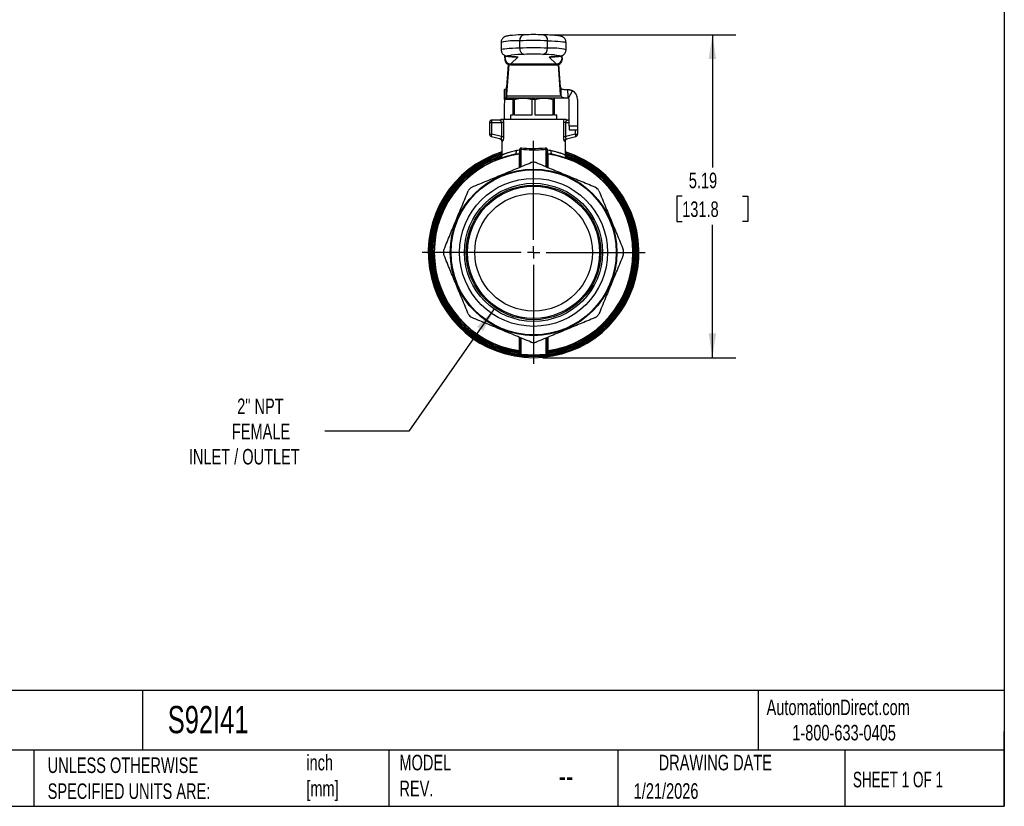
# Model space of a CAD drawing. Header units: inches. Extents: x 0.7 to 32.2, y 0.7 to 24.8.
# Tile 7 of 11: x 16.4 to 32.2, y 0.7 to 13.4. Entities that reach past the tile are written whole.
import ezdxf

# ---------------------------------------------------------------- set-up
doc = ezdxf.new("R2010")
doc.units = ezdxf.units.IN
doc.header["$LTSCALE"] = 3
doc.header["$MEASUREMENT"] = 0
doc.linetypes.add('SLD-Center', pattern=[0.75, 0.6, -0.05, 0.05, -0.05])
doc.linetypes.add('SLD-Solid', pattern=[0])
doc.layers.add('CENTER', color=40, linetype='SLD-Center')
doc.layers.add('DIMENSIONS', color=140, linetype='SLD-Solid', lineweight=25)
doc.layers.add('TEXT', color=140, linetype='SLD-Solid', lineweight=25)
doc.styles.add('SLDTEXTSTYLE0', font='TXT', dxfattribs={"width": 0.7})
doc.styles.add('SLDTEXTSTYLE1', font='TXT', dxfattribs={"width": 0.65})
doc.dimstyles.new('SLDDIMSTYLE0', dxfattribs={"dimtxt": 0.254883, "dimasz": 0.39, "dimexe": 0, "dimexo": 0.0625, "dimgap": 0.063721, "dimtad": 0, "dimtih": 1, "dimtoh": 1, "dimrnd": 1e-09, "dimzin": 12, "dimdsep": 46, "dimtxsty": 'SLDTEXTSTYLE0', "dimsah": 1, "dimcen": 0.09, "dimadec": 0, "dimazin": 3, "dimtfac": 1, "dimtofl": 0, "dimtmove": 0, "dimatfit": 3, "dimfxl": 0, "dimfrac": 2, "dimtolj": 1, "dimtzin": 12, "dimarcsym": 0})
doc.dimstyles.new('SLDDIMSTYLE2', dxfattribs={"dimtxt": 0.254883, "dimasz": 0.39, "dimexe": 0, "dimexo": 0.0625, "dimgap": 0.063721, "dimtad": 0, "dimtih": 1, "dimtoh": 1, "dimrnd": 1e-09, "dimzin": 12, "dimdsep": 46, "dimtxsty": 'SLDTEXTSTYLE0', "dimsah": 1, "dimcen": 0, "dimadec": 0, "dimazin": 3, "dimtfac": 1, "dimtofl": 0, "dimtmove": 0, "dimatfit": 3, "dimfxl": 0, "dimfrac": 2, "dimtolj": 1, "dimtzin": 12, "dimarcsym": 0})

# ---------------------------------------------------------------- blocks, each defined once
blk = doc.blocks.new('_D_5')
at = {"layer": 'DIMENSIONS'}
for p, q in [((24.049, 8.742), (22.679, 6.778)), ((22.679, 6.778), (21.33, 6.778))]:
    blk.add_line(p, q, dxfattribs=at)
blk.add_solid([(24.049, 8.742), (23.777, 8.457), (23.875, 8.388)], dxfattribs=at)
at = {"layer": 'DIMENSIONS', "char_height": 0.25, "attachment_point": 1, "style": 'SLDTEXTSTYLE0'}
for s, insert in [('2" NPT', (19.92, 7.303)), ('FEMALE', (19.835, 6.898)), ('INLET / OUTLET', (19.143, 6.493))]:
    blk.add_mtext(s, dxfattribs=dict(at, insert=insert))
blk = doc.blocks.new('_D_6')
at = {"layer": 'DIMENSIONS'}
for p, q in [((24.985, 13.149), (27.933, 13.149)), ((27.558, 13.149), (27.558, 11.016)), ((27.073, 10.554), (26.988, 10.554)), ((26.988, 10.554), (26.988, 10.149)), ((28.043, 10.554), (28.128, 10.554)), ((28.128, 10.554), (28.128, 10.149)), ((26.988, 10.149), (27.073, 10.149)), ((28.128, 10.149), (28.043, 10.149)), ((27.558, 7.959), (27.558, 10.092)), ((24.834, 7.959), (27.933, 7.959))]:
    blk.add_line(p, q, dxfattribs=at)
for points in [[(27.558, 13.149), (27.498, 12.759), (27.618, 12.759)], [(27.558, 7.959), (27.618, 8.349), (27.498, 8.349)]]:
    blk.add_solid(points, dxfattribs=at)
at = {"layer": 'DIMENSIONS', "char_height": 0.25, "attachment_point": 1, "style": 'SLDTEXTSTYLE0'}
for s, insert in [('5.19', (27.179, 10.933)), ('131.8', (27.073, 10.471))]:
    blk.add_mtext(s, dxfattribs=dict(at, insert=insert))
blk = doc.blocks.new('SW_CENTERMARKSYMBOL_0')
at = {"layer": 'CENTER', "color": 0}
for p, q in [((0, 0.2), (0, 1.793)), ((-0.2, 0), (-1.793, 0)), ((0, 0), (-0.1, 0)), ((0, 0), (0, 0.1)), ((0, 0), (0, -0.1)), ((0, 0), (0.1, 0)), ((0.2, 0), (1.793, 0)), ((0, -0.2), (0, -1.793))]:
    blk.add_line(p, q, dxfattribs=at)

msp = doc.modelspace()

# ---------------------------------------------------------------- linework, layer by layer
for p, q in [((24.162, 13.026), (24.162, 12.908)), ((24.461, 12.935), (24.461, 13.053)), ((24.907, 12.935), (24.907, 13.053)), ((25.206, 12.908), (25.206, 13.026)), ((24.222, 12.78), (24.222, 12.816)), ((24.222, 12.816), (24.222, 12.745)), ((24.251, 12.807), (24.222, 12.78)), ((24.278, 12.672), (24.251, 12.309)), ((24.286, 12.669), (24.251, 12.19)), ((24.321, 12.681), (24.433, 12.788)), ((24.321, 12.681), (25.047, 12.681)), ((24.321, 12.664), (25.047, 12.664)), ((24.935, 12.788), (25.047, 12.681)), ((24.968, 12.792), (24.963, 12.792)), ((25.117, 12.19), (25.082, 12.669)), ((25.117, 12.309), (25.09, 12.673)), ((25.146, 12.78), (25.117, 12.807)), ((25.146, 12.78), (25.146, 12.816)), ((24.218, 12.268), (24.218, 12.131)), ((24.247, 12.268), (24.218, 12.268)), ((24.247, 12.131), (24.247, 12.268)), ((24.251, 12.309), (24.25, 12.287)), ((24.25, 12.287), (24.25, 12.168)), ((24.251, 12.19), (24.25, 12.168)), ((24.251, 12.19), (24.251, 12.309)), ((25.117, 12.19), (25.117, 12.309)), ((25.125, 12.168), (25.125, 12.287)), ((25.235, 12.208), (25.235, 12.268)), ((25.235, 12.208), (25.235, 12.131)), ((25.245, 12.128), (25.309, 12.25)), ((24.215, 12.111), (24.212, 11.993)), ((24.349, 12.111), (24.215, 12.111)), ((24.247, 12.131), (24.218, 12.131)), ((25.235, 12.131), (24.247, 12.131)), ((24.25, 12.168), (25.125, 12.168)), ((24.349, 12.109), (24.349, 11.855)), ((24.376, 12.109), (24.349, 12.109)), ((24.376, 11.855), (24.376, 12.109)), ((24.658, 12.109), (24.658, 11.855)), ((24.711, 12.109), (24.658, 12.109)), ((24.711, 11.855), (24.711, 12.109)), ((24.992, 12.109), (24.992, 11.855)), ((25.019, 12.109), (24.992, 12.109)), ((25.019, 11.855), (25.019, 12.109)), ((25.235, 12.131), (25.235, 12.131)), ((25.255, 11.678), (25.255, 12.111)), ((25.393, 11.678), (25.393, 12.111)), ((24.212, 11.993), (24.212, 11.788)), ((23.975, 11.739), (24.015, 11.739)), ((23.975, 11.739), (23.975, 11.553)), ((24.015, 11.739), (24.015, 11.778)), ((24.145, 11.778), (24.015, 11.778)), ((24.015, 11.553), (24.015, 11.739)), ((24.015, 11.739), (24.168, 11.739)), ((24.17, 11.788), (24.159, 11.788)), ((24.168, 11.739), (24.168, 11.512)), ((25.169, 11.788), (24.199, 11.788)), ((24.205, 11.512), (24.205, 11.739)), ((24.312, 11.855), (24.312, 11.788)), ((24.349, 11.855), (24.312, 11.855)), ((24.658, 11.855), (24.376, 11.855)), ((24.992, 11.855), (24.711, 11.855)), ((25.056, 11.855), (25.019, 11.855)), ((25.056, 11.788), (25.056, 11.855)), ((25.164, 11.739), (25.164, 11.512)), ((25.209, 11.788), (25.198, 11.788)), ((25.2, 11.512), (25.2, 11.739)), ((25.2, 11.739), (25.255, 11.739)), ((25.255, 11.778), (25.223, 11.778)), ((25.393, 11.678), (25.255, 11.678)), ((25.255, 11.678), (25.255, 11.619)), ((25.255, 11.619), (25.393, 11.619)), ((25.353, 11.619), (25.353, 11.553)), ((25.393, 11.619), (25.393, 11.678)), ((25.393, 11.553), (25.393, 11.619)), ((23.975, 11.553), (24.015, 11.553)), ((24.005, 11.515), (24.015, 11.553)), ((24.005, 11.515), (24.155, 11.474)), ((24.168, 11.512), (24.015, 11.553)), ((24.172, 11.439), (24.172, 11.212)), ((25.196, 11.212), (25.196, 11.439)), ((25.353, 11.553), (25.2, 11.512)), ((25.213, 11.474), (25.364, 11.515)), ((25.353, 11.553), (25.364, 11.515)), ((25.353, 11.553), (25.393, 11.553)), ((24.468, 11.29), (24.468, 11.022)), ((24.485, 11.029), (24.485, 11.309)), ((24.883, 11.309), (24.883, 11.029)), ((24.901, 11.022), (24.901, 11.29)), ((24.45, 11.232), (24.451, 11.015)), ((24.917, 11.015), (24.918, 11.232)), ((24.451, 8.289), (24.45, 8.073)), ((24.468, 8.283), (24.468, 8.03)), ((24.485, 8.013), (24.485, 8.275)), ((24.883, 8.275), (24.883, 8.013)), ((24.901, 8.03), (24.901, 8.283)), ((24.918, 8.073), (24.917, 8.289)), ((24.45, 8.048), (24.45, 8.044)), ((24.885, 8.011), (24.888, 8.012)), ((24.918, 8.044), (24.918, 8.048))]:
    msp.add_line(p, q)
at = {"flags": 128}
for points in [[(24.907, 13.053), (24.97, 13.05), (25.025, 13.047), (25.074, 13.045), (25.115, 13.042), (25.149, 13.038), (25.176, 13.035), (25.194, 13.032), (25.204, 13.029), (25.206, 13.026)], [(24.461, 12.935), (24.399, 12.932), (24.343, 12.929), (24.294, 12.927), (24.253, 12.924), (24.219, 12.92), (24.193, 12.917), (24.175, 12.914), (24.165, 12.911), (24.162, 12.908)], [(24.405, 12.792), (24.364, 12.794), (24.329, 12.797), (24.301, 12.8), (24.28, 12.803), (24.267, 12.806), (24.261, 12.809), (24.263, 12.812), (24.272, 12.815), (24.288, 12.818), (24.312, 12.821), (24.326, 12.822)], [(25.013, 12.825), (25.025, 12.824), (25.056, 12.821), (25.08, 12.818), (25.096, 12.815), (25.105, 12.812), (25.107, 12.809), (25.101, 12.806), (25.088, 12.803), (25.067, 12.8), (25.039, 12.797), (25.004, 12.794), (24.963, 12.792)], [(24.222, 12.78), (24.222, 12.779), (24.222, 12.777), (24.222, 12.774), (24.222, 12.77), (24.222, 12.765), (24.222, 12.759), (24.222, 12.752), (24.222, 12.745)], [(24.321, 12.681), (24.321, 12.681), (24.321, 12.68), (24.321, 12.679), (24.321, 12.677), (24.321, 12.674), (24.321, 12.671), (24.321, 12.668), (24.321, 12.664)], [(24.398, 12.795), (24.414, 12.79), (24.433, 12.788)], [(24.935, 12.788), (24.954, 12.79), (24.955, 12.79)], [(25.047, 12.681), (25.047, 12.681), (25.047, 12.68), (25.047, 12.679), (25.047, 12.677), (25.047, 12.674), (25.047, 12.671), (25.047, 12.668), (25.047, 12.664)], [(25.146, 12.78), (25.146, 12.779), (25.146, 12.777), (25.146, 12.774), (25.146, 12.77), (25.146, 12.765), (25.146, 12.759), (25.146, 12.752), (25.146, 12.745)]]:
    msp.add_lwpolyline(points, dxfattribs=at)
for radius in [1.339, 1.327, 1.189, 1.11, 1.082, 1.062, 0.945]:
    msp.add_circle((24.684, 9.652), radius)
for centre, radius, start, end in [((24.688, 8.459), 4.693, 91.8984, 94.1893), ((24.545, 13.065), 0.0851, 98.295, 187.9668), ((24.684, 8.334), 4.817, 88.2008, 91.7991), ((24.823, 13.065), 0.0851, 352.0347, 81.7074), ((24.422, 11.792), 1.262, 88.2484, 101.8848), ((24.684, 6.049), 7.007, 88.174, 91.8258), ((24.66, 8.724), 4.112, 91.7763, 94.6624), ((24.552, 12.924), 0.0917, 173.114, 258.0235), ((24.684, 5.931), 7.007, 88.174, 91.8258), ((24.684, 8.019), 4.817, 88.2008, 91.7991), ((24.816, 12.924), 0.0917, 281.9737, 6.8848), ((24.672, 7.96), 4.877, 85.9878, 88.0765), ((24.946, 11.674), 1.262, 78.1163, 91.7507), ((24.411, 12.726), 0.0662, 69.9728, 94.5807), ((24.957, 12.726), 0.0662, 85.4265, 110.0151), ((25.055, 12.755), 0.0909, 264.852, 353.6511), ((25.163, 12.313), 0.0459, 185.1215, 215.153), ((25.163, 12.194), 0.0459, 185.1215, 215.153), ((25.235, 12.111), 0.157, 0, 61.9898), ((25.235, 12.111), 0.0197, 0, 61.9898), ((24.015, 11.739), 0.0394, 90, 180), ((24.133, 11.818), 0.0394, 270, 311.4096), ((25.235, 11.818), 0.0394, 228.5904, 270), ((24.015, 11.553), 0.0394, 180, 255), ((25.353, 11.553), 0.0394, 285, 0), ((24.684, 9.652), 1.693, 107.5973, 270), ((24.684, 9.652), 1.676, 107.785, 270), ((24.684, 9.652), 1.671, 107.8376, 270), ((24.684, 9.652), 1.693, 270, 72.4027), ((24.684, 9.652), 1.676, 270, 72.215), ((24.684, 9.652), 1.671, 270, 72.1624), ((24.684, 9.652), 1.654, 108.0305, 263.0801), ((24.684, 9.652), 1.636, 108.2756, 261.8297), ((24.684, 9.652), 1.622, 108.6207, 261.6958), ((24.684, 9.652), 1.604, 100.6931, 261.6364), ((24.684, 9.652), 1.596, 98.4187, 261.5813), ((24.684, 9.652), 1.447, 89.2085, 90.7915), ((24.684, 9.652), 1.654, 276.9199, 71.9695), ((24.684, 9.652), 1.604, 278.3636, 79.3069), ((24.684, 9.652), 1.636, 278.1703, 71.7282), ((24.684, 9.652), 1.596, 278.4187, 81.5813), ((24.684, 9.652), 1.622, 278.3042, 71.3952), ((24.684, 9.652), 1.447, 134.2085, 135.7915), ((24.684, 9.652), 1.447, 44.2085, 45.7915), ((24.684, 9.652), 1.447, 179.2085, 180.7915), ((24.684, 9.652), 1.447, 359.2085, 0.7915), ((24.684, 9.652), 1.447, 224.2085, 225.7915), ((24.684, 9.652), 1.447, 314.2085, 315.7915), ((24.684, 9.652), 1.447, 269.2085, 270.7915), ((24.486, 8.032), 0.0181, 183.7726, 267.532), ((24.487, 8.03), 0.0197, 180, 263.0801), ((24.883, 8.032), 0.0181, 272.468, 356.2274), ((24.881, 8.03), 0.0197, 276.9199, 0)]:
    msp.add_arc(centre, radius, start, end)
for centre, major_axis, ratio, start_param, end_param in [((24.321, 12.78), (0.0985, -0.0001), 0.998713, 3.142118, 4.712914), ((24.321, 12.745), (0.0985, 0), 0.817064, 3.14166, 4.712456), ((25.047, 12.78), (0.0985, -0.0001), 0.998713, 4.712914, 6.28371)]:
    msp.add_ellipse(centre, major_axis=major_axis, ratio=ratio, start_param=start_param, end_param=end_param)
for points, knots in [([(24.34, 13.139), (24.335, 13.138), (24.318, 13.137), (24.294, 13.135), (24.269, 13.131), (24.251, 13.128), (24.237, 13.124), (24.225, 13.12), (24.212, 13.113), (24.199, 13.104), (24.184, 13.09), (24.172, 13.071), (24.164, 13.05), (24.163, 13.034), (24.163, 13.027)], [0, 0, 0, 0, 0.0701478, 0.2421805, 0.4215268, 0.5692994, 0.6536916, 0.7080501, 0.7570222, 0.8040469, 0.8514445, 0.900854, 0.9517998, 1, 1, 1, 1]), ([(25.205, 13.027), (25.205, 13.034), (25.204, 13.049), (25.197, 13.069), (25.186, 13.087), (25.173, 13.101), (25.16, 13.111), (25.148, 13.117), (25.137, 13.122), (25.127, 13.125), (25.114, 13.129), (25.097, 13.132), (25.073, 13.135), (25.042, 13.138), (25.005, 13.141), (24.962, 13.143), (24.914, 13.146), (24.872, 13.147), (24.846, 13.148), (24.839, 13.149)], [0, 0, 0, 0, 0.027111, 0.056744, 0.084086, 0.109936, 0.135091, 0.161105, 0.190053, 0.225703, 0.27429, 0.350241, 0.456317, 0.55587, 0.661325, 0.76289, 0.862778, 0.961824, 1, 1, 1, 1]), ([(24.163, 12.909), (24.163, 12.908), (24.162, 12.899), (24.165, 12.882), (24.173, 12.861), (24.185, 12.844), (24.198, 12.831), (24.211, 12.822), (24.222, 12.816), (24.233, 12.812), (24.244, 12.808), (24.258, 12.805), (24.276, 12.802), (24.301, 12.799), (24.333, 12.796), (24.366, 12.794), (24.39, 12.792), (24.4, 12.792)], [0, 0, 0, 0, 0.002792, 0.045917, 0.084894, 0.121068, 0.155427, 0.189182, 0.224562, 0.264742, 0.315253, 0.385679, 0.500677, 0.640237, 0.772575, 0.91254, 1, 1, 1, 1]), ([(24.968, 12.792), (24.976, 12.792), (24.998, 12.794), (25.029, 12.796), (25.062, 12.799), (25.091, 12.802), (25.111, 12.805), (25.128, 12.809), (25.14, 12.814), (25.153, 12.819), (25.166, 12.828), (25.181, 12.841), (25.194, 12.858), (25.202, 12.88), (25.206, 12.897), (25.205, 12.907), (25.205, 12.908)], [0, 0, 0, 0, 0.069098, 0.203251, 0.338892, 0.478515, 0.629278, 0.706595, 0.757311, 0.796915, 0.834404, 0.871888, 0.910828, 0.951144, 0.99219, 1, 1, 1, 1]), ([(24.4, 12.792), (24.402, 12.792), (24.408, 12.791), (24.414, 12.791), (24.414, 12.791), (24.414, 12.791)], [0, 0, 0, 0, 0.341734, 0.787231, 1, 1, 1, 1]), ([(24.954, 12.791), (24.955, 12.791), (24.955, 12.791), (24.96, 12.791), (24.966, 12.792), (24.968, 12.792)], [0, 0, 0, 0, 0.269804, 0.674659, 1, 1, 1, 1]), ([(24.215, 12.111), (24.215, 12.121), (24.215, 12.131), (24.216, 12.162), (24.216, 12.181), (24.217, 12.215), (24.217, 12.23), (24.217, 12.25), (24.218, 12.257), (24.218, 12.266), (24.218, 12.268), (24.218, 12.268)], [0, 0, 0, 0, 0.0780023, 0.0780023, 0.2342995, 0.2342995, 0.3905886, 0.3905886, 0.510228, 0.510228, 0.6298669, 0.6298669, 0.6298669, 0.6298669]), ([(24.247, 12.268), (24.247, 12.268), (24.248, 12.27), (24.249, 12.276), (24.249, 12.281), (24.25, 12.287)], [0, 0, 0, 0, 0.0918336, 0.0918336, 0.1836671, 0.1836671, 0.1836671, 0.1836671]), ([(25.125, 12.287), (25.13, 12.282), (25.137, 12.278), (25.153, 12.273), (25.162, 12.272), (25.182, 12.27), (25.192, 12.269), (25.213, 12.269), (25.224, 12.269), (25.235, 12.268)], [0, 0, 0, 0, 0.25, 0.25, 0.5, 0.5, 0.75, 0.75, 1, 1, 1, 1]), ([(25.235, 12.268), (25.238, 12.268), (25.243, 12.268), (25.251, 12.268), (25.258, 12.267), (25.266, 12.266), (25.273, 12.264), (25.281, 12.262), (25.288, 12.259), (25.295, 12.257), (25.302, 12.254), (25.307, 12.251), (25.309, 12.25)], [0, 0, 0, 0, 0.09923, 0.198585, 0.298084, 0.397741, 0.497576, 0.597605, 0.697846, 0.798314, 0.899026, 1, 1, 1, 1]), ([(24.218, 12.131), (24.218, 12.131), (24.218, 12.13), (24.217, 12.128), (24.217, 12.127), (24.216, 12.123), (24.216, 12.121), (24.216, 12.116), (24.215, 12.114), (24.215, 12.111)], [0, 0, 0, 0, 0.01979334, 0.01979334, 0.03957646, 0.03957646, 0.05935957, 0.05935957, 0.07929409, 0.07929409, 0.07929409, 0.07929409]), ([(24.25, 12.168), (24.249, 12.156), (24.249, 12.146), (24.248, 12.134), (24.247, 12.131), (24.247, 12.131)], [0, 0, 0, 0, 0.1835574, 0.1835574, 0.3671149, 0.3671149, 0.3671149, 0.3671149]), ([(24.349, 12.131), (24.349, 12.131), (24.349, 12.129), (24.349, 12.122), (24.349, 12.116), (24.349, 12.109)], [0, 0, 0, 0, 0.5, 0.5, 1, 1, 1, 1]), ([(24.376, 12.109), (24.401, 12.116), (24.425, 12.122), (24.471, 12.129), (24.494, 12.131), (24.517, 12.131)], [0, 0, 0, 0, 0.5, 0.5, 1, 1, 1, 1]), ([(24.517, 12.131), (24.54, 12.131), (24.562, 12.129), (24.608, 12.122), (24.632, 12.116), (24.658, 12.109)], [0, 0, 0, 0, 0.5, 0.5, 1, 1, 1, 1]), ([(24.711, 12.109), (24.736, 12.116), (24.76, 12.122), (24.806, 12.129), (24.829, 12.131), (24.851, 12.131)], [0, 0, 0, 0, 0.5, 0.5, 1, 1, 1, 1]), ([(24.851, 12.131), (24.874, 12.131), (24.897, 12.129), (24.943, 12.122), (24.967, 12.116), (24.992, 12.109)], [0, 0, 0, 0, 0.5, 0.5, 1, 1, 1, 1]), ([(25.019, 12.109), (25.019, 12.116), (25.019, 12.122), (25.019, 12.129), (25.019, 12.131), (25.019, 12.131)], [0, 0, 0, 0, 0.5, 0.5, 1, 1, 1, 1]), ([(25.235, 12.131), (25.221, 12.131), (25.207, 12.131), (25.183, 12.133), (25.172, 12.134), (25.154, 12.14), (25.147, 12.144), (25.134, 12.154), (25.129, 12.16), (25.125, 12.168)], [0, 0, 0, 0, 0.25, 0.25, 0.5, 0.5, 0.75, 0.75, 1, 1, 1, 1]), ([(25.245, 12.128), (25.244, 12.129), (25.243, 12.129), (25.242, 12.13), (25.24, 12.13), (25.238, 12.13), (25.237, 12.131), (25.236, 12.131), (25.235, 12.131)], [0, 0, 0, 0, 0.14612, 0.295814, 0.452974, 0.620973, 0.802582, 1, 1, 1, 1]), ([(24.168, 11.739), (24.168, 11.74), (24.168, 11.742), (24.167, 11.745), (24.167, 11.748), (24.166, 11.751), (24.165, 11.755), (24.163, 11.761), (24.16, 11.766), (24.156, 11.772), (24.153, 11.775), (24.149, 11.777), (24.147, 11.778), (24.146, 11.778), (24.145, 11.778)], [0, 0, 0, 0, 0.0452833, 0.0914837, 0.1387484, 0.1872148, 0.2370106, 0.3510076, 0.4841919, 0.5809023, 0.7431051, 0.8442761, 0.9298993, 1, 1, 1, 1]), ([(24.205, 11.739), (24.202, 11.739), (24.197, 11.739), (24.184, 11.739), (24.176, 11.739), (24.168, 11.739)], [0, 0, 0, 0, 0.5, 0.5, 1, 1, 1, 1]), ([(24.199, 11.788), (24.196, 11.788), (24.19, 11.788), (24.182, 11.788), (24.179, 11.788), (24.174, 11.788), (24.171, 11.788), (24.17, 11.788)], [0, 0, 0, 0, 0.5, 0.5, 0.75, 0.75, 1, 1, 1, 1]), ([(24.205, 11.739), (24.205, 11.751), (24.203, 11.769), (24.2, 11.784), (24.199, 11.788)], [0.1829488, 0.1829488, 0.1829488, 0.1829488, 0.2739996, 0.3186778, 0.3186778, 0.3186778, 0.3186778]), ([(25.2, 11.739), (25.192, 11.739), (25.185, 11.739), (25.171, 11.739), (25.166, 11.739), (25.164, 11.739)], [0, 0, 0, 0, 0.5, 0.5, 1, 1, 1, 1]), ([(25.198, 11.788), (25.197, 11.788), (25.195, 11.788), (25.19, 11.788), (25.187, 11.788), (25.178, 11.788), (25.173, 11.788), (25.169, 11.788)], [0, 0, 0, 0, 0.25, 0.25, 0.5, 0.5, 1, 1, 1, 1]), ([(25.223, 11.778), (25.223, 11.778), (25.222, 11.778), (25.22, 11.778), (25.218, 11.777), (25.215, 11.775), (25.212, 11.772), (25.209, 11.768), (25.208, 11.765), (25.206, 11.762), (25.203, 11.756), (25.202, 11.75), (25.201, 11.745), (25.201, 11.741), (25.2, 11.739)], [0, 0, 0, 0, 0.0498088, 0.1088344, 0.1770925, 0.2545924, 0.4108708, 0.5106886, 0.5161213, 0.6292897, 0.7336736, 0.8297849, 0.9182802, 1, 1, 1, 1]), ([(24.143, 11.477), (24.147, 11.476), (24.155, 11.473), (24.165, 11.464), (24.171, 11.452), (24.172, 11.444), (24.172, 11.439)], [0, 0, 0, 0, 0.250087, 0.5, 0.749915, 1, 1, 1, 1]), ([(24.155, 11.474), (24.156, 11.474), (24.157, 11.474), (24.158, 11.474), (24.16, 11.475), (24.161, 11.476), (24.163, 11.477), (24.164, 11.478), (24.165, 11.479), (24.166, 11.481), (24.167, 11.482), (24.168, 11.485), (24.169, 11.489), (24.17, 11.496), (24.169, 11.504), (24.168, 11.509), (24.168, 11.512)], [0, 0, 0, 0, 0.067633, 0.132164, 0.193636, 0.252095, 0.307597, 0.360207, 0.41, 0.457067, 0.501513, 0.502946, 0.625814, 0.747788, 0.871634, 1, 1, 1, 1]), ([(24.168, 11.512), (24.176, 11.512), (24.184, 11.512), (24.197, 11.512), (24.202, 11.512), (24.205, 11.512)], [0, 0, 0, 0, 0.5, 0.5, 1, 1, 1, 1]), ([(24.183, 11.436), (24.188, 11.435), (24.199, 11.452), (24.205, 11.494), (24.205, 11.512)], [0, 0, 0, 0, 0.180582, 0.3160185, 0.3160185, 0.3160185, 0.3160185]), ([(25.164, 11.512), (25.164, 11.5), (25.165, 11.476), (25.174, 11.444), (25.181, 11.435), (25.185, 11.436)], [0, 0, 0, 0, 0.0902698, 0.1805396, 0.3159443, 0.3159443, 0.3159443, 0.3159443]), ([(25.164, 11.512), (25.166, 11.512), (25.171, 11.512), (25.185, 11.512), (25.192, 11.512), (25.2, 11.512)], [0, 0, 0, 0, 0.5, 0.5, 1, 1, 1, 1]), ([(25.196, 11.439), (25.196, 11.444), (25.197, 11.452), (25.204, 11.464), (25.213, 11.473), (25.221, 11.476), (25.225, 11.477)], [0, 0, 0, 0, 0.250085, 0.5, 0.749913, 1, 1, 1, 1]), ([(25.2, 11.512), (25.2, 11.51), (25.2, 11.508), (25.199, 11.504), (25.199, 11.501), (25.199, 11.497), (25.199, 11.494), (25.199, 11.491), (25.2, 11.488), (25.2, 11.485), (25.201, 11.484), (25.202, 11.482), (25.203, 11.479), (25.206, 11.476), (25.21, 11.474), (25.212, 11.474), (25.213, 11.474)], [0, 0, 0, 0, 0.058276, 0.115278, 0.171222, 0.226331, 0.280843, 0.335, 0.389051, 0.443247, 0.497835, 0.497961, 0.602566, 0.720567, 0.852839, 1, 1, 1, 1]), ([(24.407, 11.287), (24.396, 11.284), (24.368, 11.278), (24.328, 11.268), (24.293, 11.258), (24.266, 11.249), (24.246, 11.242), (24.228, 11.236), (24.214, 11.231), (24.202, 11.226), (24.193, 11.223), (24.184, 11.219), (24.176, 11.216), (24.171, 11.214), (24.173, 11.215), (24.174, 11.215)], [0, 0, 0, 0, 0.084355, 0.193784, 0.312249, 0.38724, 0.46096, 0.530956, 0.597239, 0.659822, 0.718722, 0.773957, 0.869113, 0.965023, 1, 1, 1, 1]), ([(24.386, 11.229), (24.395, 11.23), (24.408, 11.246), (24.409, 11.275), (24.407, 11.287)], [0, 0, 0, 0, 0.571429, 1, 1, 1, 1]), ([(24.457, 11.289), (24.457, 11.279), (24.455, 11.255), (24.452, 11.241), (24.451, 11.237)], [0, 0, 0, 0, 0.0519673, 0.121257, 0.121257, 0.121257, 0.121257]), ([(24.49, 11.326), (24.485, 11.327), (24.475, 11.325), (24.461, 11.314), (24.457, 11.3), (24.457, 11.292)], [0, 0, 0, 0, 0.041584, 0.0831679, 0.1455438, 0.1455438, 0.1455438, 0.1455438]), ([(24.457, 11.292), (24.459, 11.292), (24.465, 11.292), (24.468, 11.291), (24.468, 11.291)], [0, 0, 0, 0, 0.428571, 1, 1, 1, 1]), ([(24.468, 11.291), (24.468, 11.296), (24.47, 11.305), (24.477, 11.31), (24.482, 11.31), (24.485, 11.309)], [0, 0, 0, 0, 0.0623759, 0.1039599, 0.1455438, 0.1455438, 0.1455438, 0.1455438]), ([(24.485, 11.309), (24.486, 11.311), (24.489, 11.316), (24.49, 11.323), (24.49, 11.326)], [0, 0, 0, 0, 0.571429, 1, 1, 1, 1]), ([(24.485, 11.309), (24.539, 11.304), (24.675, 11.297), (24.812, 11.302), (24.883, 11.309)], [0, 0, 0, 0, 0.448906, 1.047447, 1.047447, 1.047447, 1.047447]), ([(24.878, 11.326), (24.809, 11.319), (24.675, 11.314), (24.542, 11.321), (24.49, 11.326)], [0, 0, 0, 0, 0.598541, 1.047447, 1.047447, 1.047447, 1.047447]), ([(24.912, 11.292), (24.911, 11.3), (24.907, 11.314), (24.893, 11.325), (24.883, 11.327), (24.878, 11.326)], [0.0051121, 0.0051121, 0.0051121, 0.0051121, 0.067488, 0.1090719, 0.1506559, 0.1506559, 0.1506559, 0.1506559]), ([(24.883, 11.309), (24.882, 11.311), (24.88, 11.316), (24.878, 11.323), (24.878, 11.326)], [0, 0, 0, 0, 0.571429, 1, 1, 1, 1]), ([(24.883, 11.309), (24.886, 11.31), (24.891, 11.31), (24.898, 11.305), (24.9, 11.296), (24.901, 11.291)], [0.0051121, 0.0051121, 0.0051121, 0.0051121, 0.046696, 0.08828, 0.1506559, 0.1506559, 0.1506559, 0.1506559]), ([(24.901, 11.291), (24.901, 11.291), (24.903, 11.292), (24.909, 11.292), (24.912, 11.292)], [0, 0, 0, 0, 0.571429, 1, 1, 1, 1]), ([(24.918, 11.237), (24.916, 11.241), (24.913, 11.255), (24.912, 11.279), (24.912, 11.289)], [0, 0, 0, 0, 0.0693284, 0.1213246, 0.1213246, 0.1213246, 0.1213246]), ([(24.961, 11.287), (24.959, 11.275), (24.96, 11.246), (24.973, 11.23), (24.982, 11.229)], [0, 0, 0, 0, 0.428571, 1, 1, 1, 1]), ([(25.196, 11.215), (25.196, 11.215), (25.197, 11.214), (25.193, 11.216), (25.182, 11.22), (25.162, 11.228), (25.14, 11.236), (25.119, 11.244), (25.103, 11.249), (25.082, 11.255), (25.055, 11.264), (25.023, 11.272), (24.99, 11.28), (24.969, 11.285), (24.961, 11.287)], [0, 0, 0, 0, 0.004567, 0.117639, 0.238026, 0.365972, 0.501675, 0.550402, 0.608163, 0.674959, 0.750792, 0.855612, 0.938683, 1, 1, 1, 1]), ([(23.694, 10.702), (23.778, 10.737), (23.859, 10.77), (24.015, 10.835), (24.092, 10.866), (24.244, 10.93), (24.321, 10.961), (24.477, 11.026), (24.558, 11.06), (24.642, 11.095)], [0, 0, 0, 0, 0.25, 0.25, 0.5, 0.5, 0.75, 0.75, 1, 1, 1, 1]), ([(24.172, 11.215), (24.172, 11.213), (24.172, 11.209), (24.171, 11.202), (24.168, 11.193), (24.164, 11.184), (24.158, 11.174), (24.152, 11.168), (24.154, 11.168), (24.154, 11.168)], [0, 0, 0, 0, 0.039359, 0.079554, 0.167962, 0.275471, 0.40856, 0.765843, 1, 1, 1, 1]), ([(24.726, 11.095), (24.81, 11.06), (24.891, 11.026), (25.047, 10.961), (25.124, 10.93), (25.277, 10.866), (25.353, 10.835), (25.51, 10.77), (25.59, 10.737), (25.674, 10.702)], [0, 0, 0, 0, 0.25, 0.25, 0.5, 0.5, 0.75, 0.75, 1, 1, 1, 1]), ([(25.205, 11.174), (25.205, 11.174), (25.206, 11.175), (25.206, 11.178), (25.203, 11.184), (25.2, 11.191), (25.198, 11.198), (25.197, 11.203), (25.196, 11.209), (25.196, 11.213), (25.196, 11.215)], [0, 0, 0, 0, 0.0572582, 0.361157, 0.599892, 0.7783184, 0.8475301, 0.9054981, 0.9549624, 1, 1, 1, 1]), ([(23.242, 9.694), (23.277, 9.779), (23.31, 9.859), (23.375, 10.016), (23.407, 10.092), (23.47, 10.245), (23.502, 10.321), (23.567, 10.478), (23.6, 10.558), (23.635, 10.643)], [0, 0, 0, 0, 0.25, 0.25, 0.5, 0.5, 0.75, 0.75, 1, 1, 1, 1]), ([(25.733, 10.643), (25.769, 10.558), (25.802, 10.478), (25.867, 10.321), (25.898, 10.245), (25.962, 10.092), (25.993, 10.016), (26.058, 9.859), (26.091, 9.779), (26.126, 9.694)], [0, 0, 0, 0, 0.25, 0.25, 0.5, 0.5, 0.75, 0.75, 1, 1, 1, 1]), ([(23.635, 8.662), (23.6, 8.747), (23.567, 8.827), (23.502, 8.984), (23.47, 9.06), (23.407, 9.213), (23.375, 9.289), (23.31, 9.446), (23.277, 9.526), (23.242, 9.611)], [0, 0, 0, 0, 0.25, 0.25, 0.5, 0.5, 0.75, 0.75, 1, 1, 1, 1]), ([(26.126, 9.611), (26.091, 9.526), (26.058, 9.446), (25.993, 9.289), (25.962, 9.213), (25.898, 9.06), (25.867, 8.984), (25.802, 8.827), (25.769, 8.747), (25.733, 8.662)], [0, 0, 0, 0, 0.25, 0.25, 0.5, 0.5, 0.75, 0.75, 1, 1, 1, 1]), ([(24.642, 8.21), (24.558, 8.245), (24.477, 8.278), (24.321, 8.343), (24.244, 8.375), (24.092, 8.438), (24.015, 8.47), (23.859, 8.535), (23.778, 8.568), (23.694, 8.603)], [0, 0, 0, 0, 0.25, 0.25, 0.5, 0.5, 0.75, 0.75, 1, 1, 1, 1]), ([(25.674, 8.603), (25.59, 8.568), (25.51, 8.535), (25.353, 8.47), (25.277, 8.438), (25.124, 8.375), (25.047, 8.343), (24.891, 8.278), (24.81, 8.245), (24.726, 8.21)], [0, 0, 0, 0, 0.25, 0.25, 0.5, 0.5, 0.75, 0.75, 1, 1, 1, 1]), ([(24.452, 8.033), (24.453, 8.03), (24.457, 8.024), (24.465, 8.016), (24.473, 8.015), (24.477, 8.014)], [0, 0, 0, 0, 0.279925, 0.614193, 1, 1, 1, 1]), ([(24.485, 8.011), (24.485, 8.011), (24.485, 8.011), (24.485, 8.011), (24.485, 8.012), (24.485, 8.013), (24.485, 8.013)], [0, 0, 0, 0, 0.250065, 0.5, 0.749935, 1, 1, 1, 1]), ([(24.883, 8.013), (24.883, 8.013), (24.883, 8.012), (24.883, 8.011), (24.883, 8.011), (24.883, 8.011), (24.883, 8.011)], [0, 0, 0, 0, 0.250065, 0.5, 0.749935, 1, 1, 1, 1]), ([(24.888, 8.012), (24.893, 8.014), (24.902, 8.016), (24.911, 8.024), (24.915, 8.03), (24.917, 8.033)], [0, 0, 0, 0, 0.448859, 0.748829, 1, 1, 1, 1])]:
    msp.add_open_spline(points, degree=3, knots=knots)
for points in [[(24.145, 11.778), (24.154, 11.778), (24.163, 11.782), (24.17, 11.788)], [(25.169, 11.788), (25.166, 11.774), (25.164, 11.757), (25.164, 11.739)], [(25.198, 11.788), (25.205, 11.782), (25.214, 11.778), (25.223, 11.778)], [(24.183, 11.436), (24.184, 11.445), (24.178, 11.462), (24.163, 11.472), (24.155, 11.474)], [(24.172, 11.439), (24.172, 11.439), (24.176, 11.438), (24.183, 11.436)], [(25.213, 11.474), (25.205, 11.472), (25.19, 11.462), (25.185, 11.445), (25.185, 11.436)], [(25.185, 11.436), (25.192, 11.438), (25.196, 11.439), (25.196, 11.439)], [(24.386, 11.229), (24.407, 11.233), (24.428, 11.235), (24.451, 11.237)], [(24.457, 11.292), (24.44, 11.292), (24.423, 11.29), (24.407, 11.287)], [(24.468, 11.248), (24.468, 11.244), (24.464, 11.236), (24.455, 11.232), (24.45, 11.232)], [(24.451, 11.237), (24.451, 11.235), (24.45, 11.234), (24.45, 11.232)], [(24.468, 11.255), (24.468, 11.251), (24.464, 11.242), (24.455, 11.237), (24.451, 11.237)], [(24.457, 11.292), (24.457, 11.291), (24.457, 11.29), (24.457, 11.289)], [(24.468, 11.29), (24.468, 11.29), (24.466, 11.289), (24.46, 11.289), (24.457, 11.289)], [(24.468, 11.29), (24.468, 11.29), (24.468, 11.291), (24.468, 11.291)], [(24.901, 11.291), (24.901, 11.291), (24.901, 11.29), (24.901, 11.29)], [(24.912, 11.289), (24.908, 11.289), (24.903, 11.289), (24.901, 11.29), (24.901, 11.29)], [(24.901, 11.255), (24.901, 11.251), (24.904, 11.242), (24.913, 11.237), (24.918, 11.237)], [(24.918, 11.232), (24.913, 11.232), (24.904, 11.236), (24.901, 11.244), (24.901, 11.248)], [(24.961, 11.287), (24.945, 11.29), (24.929, 11.292), (24.912, 11.292)], [(24.912, 11.289), (24.912, 11.29), (24.912, 11.291), (24.912, 11.292)], [(24.918, 11.232), (24.918, 11.234), (24.918, 11.235), (24.918, 11.237)], [(24.918, 11.237), (24.94, 11.235), (24.961, 11.233), (24.982, 11.229)], [(24.664, 11.099), (24.657, 11.099), (24.649, 11.097), (24.642, 11.095)], [(24.726, 11.095), (24.719, 11.097), (24.712, 11.099), (24.704, 11.099)], [(23.647, 10.661), (23.642, 10.656), (23.638, 10.649), (23.635, 10.643)], [(23.694, 10.702), (23.687, 10.699), (23.681, 10.695), (23.675, 10.689)], [(25.693, 10.689), (25.688, 10.695), (25.681, 10.699), (25.674, 10.702)], [(25.733, 10.643), (25.731, 10.649), (25.727, 10.656), (25.721, 10.661)], [(23.242, 9.694), (23.239, 9.687), (23.238, 9.68), (23.237, 9.672)], [(26.131, 9.672), (26.131, 9.68), (26.129, 9.687), (26.126, 9.694)], [(23.237, 9.632), (23.238, 9.625), (23.239, 9.617), (23.242, 9.611)], [(26.126, 9.611), (26.129, 9.617), (26.131, 9.625), (26.131, 9.632)], [(23.635, 8.662), (23.638, 8.655), (23.642, 8.649), (23.647, 8.643)], [(23.675, 8.615), (23.681, 8.61), (23.687, 8.606), (23.694, 8.603)], [(25.674, 8.603), (25.681, 8.606), (25.688, 8.61), (25.693, 8.615)], [(25.721, 8.643), (25.727, 8.649), (25.731, 8.655), (25.733, 8.662)], [(24.45, 8.073), (24.455, 8.073), (24.464, 8.069), (24.468, 8.06), (24.468, 8.056)], [(24.45, 8.073), (24.451, 8.068), (24.451, 8.065), (24.451, 8.065)], [(24.642, 8.21), (24.649, 8.207), (24.657, 8.206), (24.664, 8.206)], [(24.704, 8.206), (24.712, 8.206), (24.719, 8.207), (24.726, 8.21)], [(24.901, 8.056), (24.901, 8.06), (24.904, 8.069), (24.913, 8.073), (24.918, 8.073)], [(24.917, 8.065), (24.917, 8.065), (24.918, 8.068), (24.918, 8.073)], [(24.451, 8.065), (24.451, 8.065), (24.45, 8.059), (24.45, 8.048)], [(24.45, 8.048), (24.455, 8.047), (24.464, 8.044), (24.468, 8.037), (24.468, 8.034)], [(24.45, 8.044), (24.455, 8.044), (24.464, 8.041), (24.468, 8.034), (24.468, 8.03)], [(24.45, 8.044), (24.45, 8.04), (24.45, 8.037), (24.452, 8.033)], [(24.451, 8.065), (24.455, 8.064), (24.464, 8.06), (24.468, 8.05), (24.468, 8.046)], [(24.468, 8.025), (24.467, 8.03), (24.46, 8.033), (24.452, 8.033)], [(24.883, 8.013), (24.751, 7.997), (24.617, 7.997), (24.485, 8.013)], [(24.485, 8.011), (24.617, 7.995), (24.751, 7.995), (24.883, 8.011)], [(24.917, 8.033), (24.909, 8.033), (24.901, 8.03), (24.9, 8.025)], [(24.901, 8.046), (24.901, 8.05), (24.904, 8.06), (24.913, 8.064), (24.917, 8.065)], [(24.901, 8.034), (24.901, 8.037), (24.904, 8.044), (24.914, 8.047), (24.918, 8.048)], [(24.901, 8.03), (24.901, 8.034), (24.904, 8.041), (24.914, 8.044), (24.918, 8.044)], [(24.918, 8.048), (24.918, 8.059), (24.917, 8.065), (24.917, 8.065)], [(24.917, 8.033), (24.918, 8.037), (24.918, 8.04), (24.918, 8.044)]]:
    msp.add_open_spline(points, degree=3)
at = {"layer": 'TEXT'}
for p, q in [((32.25, 24.75), (32.25, 0.75)), ((32.25, 2.613), (0.75, 2.613)), ((18.397, 2.613), (18.397, 1.65)), ((28.296, 2.613), (28.296, 1.65)), ((32.25, 0.75), (32.25, 1.95)), ((32.25, 1.65), (0.75, 1.65)), ((16.653, 1.65), (16.653, 0.75)), ((22.358, 1.65), (22.358, 0.75)), ((26.039, 1.65), (26.039, 0.75)), ((29.687, 1.65), (29.687, 0.75)), ((0.75, 0.75), (32.25, 0.75))]:
    msp.add_line(p, q, dxfattribs=at)

# ---------------------------------------------------------------- block references
at = {"layer": 'CENTER'}
msp.add_blockref('SW_CENTERMARKSYMBOL_0', (24.684, 9.652), dxfattribs=at)

# ---------------------------------------------------------------- texts
at = {"layer": 'TEXT'}
for s, insert, char_height, attachment_point, style in [('AutomationDirect.com', (28.429, 2.466), 0.25, 1, 'SLDTEXTSTYLE0'), ('S92I41', (18.804, 2.362), 0.4375, 1, 'SLDTEXTSTYLE0'), ('1-800-633-0405', (28.842, 2.059), 0.25, 1, 'SLDTEXTSTYLE0'), ('inch^J[mm]', (21.031, 1.578), 0.25, 1, 'SLDTEXTSTYLE0'), ('MODEL ^JREV.', (22.528, 1.578), 0.25, 1, 'SLDTEXTSTYLE0'), ('DRAWING DATE', (27.605, 1.578), 0.25, 2, 'SLDTEXTSTYLE0'), ('UNLESS OTHERWISE ^JSPECIFIED UNITS ARE:', (16.874, 1.535), 0.25, 1, 'SLDTEXTSTYLE0'), ('SHEET 1 OF 1', (29.816, 1.305), 0.25, 1, 'SLDTEXTSTYLE1'), ('--', (25.09, 1.426), 0.375, 1, 'SLDTEXTSTYLE0'), ('1/21/2026', (26.293, 1.121), 0.25, 1, 'SLDTEXTSTYLE0')]:
    msp.add_mtext(s, dxfattribs=dict(at, insert=insert, char_height=char_height, attachment_point=attachment_point, style=style))

# ---------------------------------------------------------------- dimensions: what is measured, and where the dimension line sits
at = {"layer": 'DIMENSIONS'}
dim = msp.add_linear_dim(base=(27.558, 7.959), p1=(24.835, 13.149), p2=(24.684, 7.959), angle=90, dimstyle='SLDDIMSTYLE0', dxfattribs=at)
dim.commit()
dim.dimension.update_dxf_attribs({"geometry": '_D_6', "text_midpoint": (27.558, 10.554), "dimtype": 160})
dim = msp.add_diameter_dim_2p(p1=(25.319, 10.562), p2=(24.049, 8.742), text='2" NPT\\PFEMALE\\PINLET / OUTLET', dimstyle='SLDDIMSTYLE2', override={"dimpost": '<>'}, dxfattribs=at)
dim.commit()
dim.dimension.update_dxf_attribs({"geometry": '_D_5', "text_midpoint": (20.489, 6.778), "dimtype": 163})

doc.saveas('drawing.dxf')
